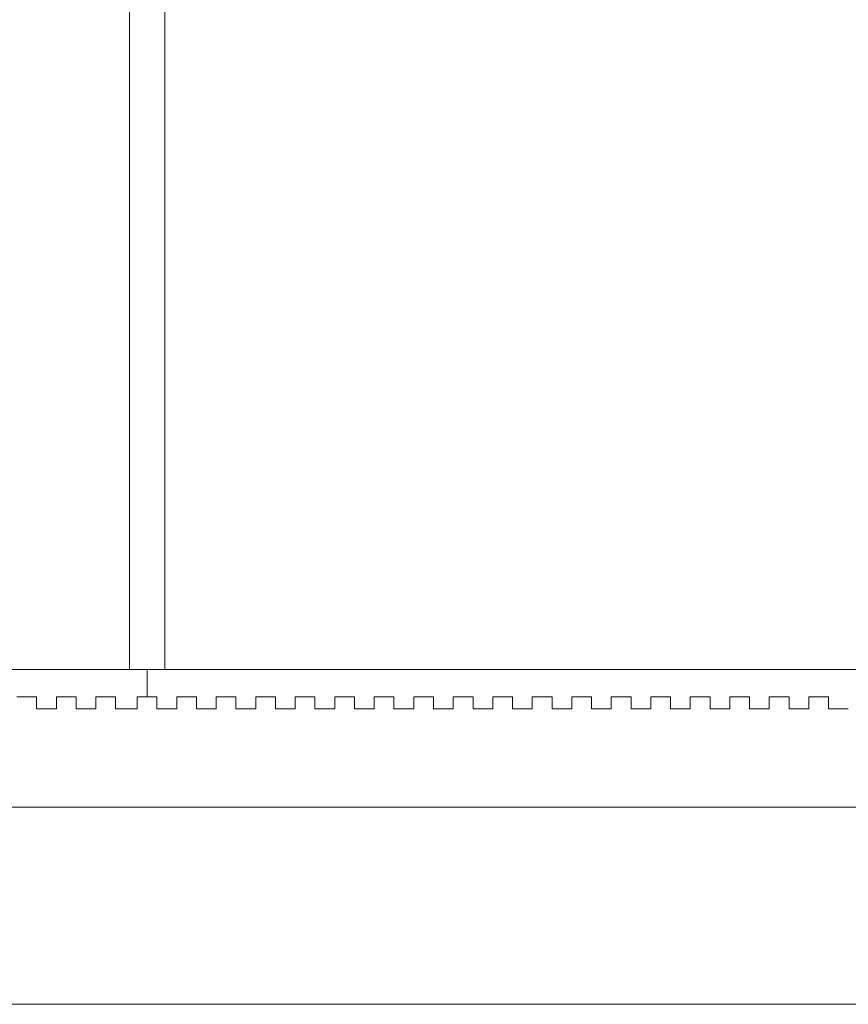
# Model space of a CAD drawing. Header units: millimetres. Extents: x -13921 to -12971, y -5231 to -4681.
# Tile 9 of 16: x -13479 to -13268, y -5231 to -4981. Entities that reach past the tile are written whole.
import ezdxf

# ---------------------------------------------------------------- set-up
doc = ezdxf.new("R2010")
doc.units = ezdxf.units.MM
doc.header["$MEASUREMENT"] = 0
doc.layers.add('Default', color=7, linetype='Continuous', lineweight=18, true_color=0x000000)

msp = doc.modelspace()

# ---------------------------------------------------------------- linework, layer by layer
at = {"layer": 'Default'}
for points, weights, knots in [([(-13246.19, -4766.36, 23.11), (-13056.19, -4766.36, 23.11), (-13056.19, -4956.36, 23.11), (-13056.19, -5146.36, 23.11), (-13246.19, -5146.36, 23.11), (-13446.19, -5146.36, 23.11), (-13646.19, -5146.36, 23.11), (-13836.19, -5146.36, 23.11), (-13836.19, -4956.36, 23.11), (-13836.19, -4766.36, 23.11), (-13646.19, -4766.36, 23.11), (-13446.19, -4766.36, 23.11), (-13246.19, -4766.36, 23.11)], [1, 0.707106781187, 1, 0.707106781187, 1, 1, 1, 0.707106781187, 1, 0.707106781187, 1, 1, 1], [-2056.637061, -2056.637061, -2056.637061, -1742.477796, -1742.477796, -1428.318531, -1428.318531, -1028.318531, -1028.318531, -714.159265, -714.159265, -400, -400, 0, 0, 0]), ([(-13246.19, -4766.36, 398.12), (-13056.19, -4766.36, 398.12), (-13056.19, -4956.36, 398.12), (-13056.19, -5146.36, 398.12), (-13246.19, -5146.36, 398.12), (-13446.19, -5146.36, 398.12), (-13646.19, -5146.36, 398.12), (-13836.19, -5146.36, 398.12), (-13836.19, -4956.36, 398.12), (-13836.19, -4766.36, 398.12), (-13646.19, -4766.36, 398.12), (-13446.19, -4766.36, 398.12), (-13246.19, -4766.36, 398.12)], [1, 0.707106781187, 1, 0.707106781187, 1, 1, 1, 0.707106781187, 1, 0.707106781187, 1, 1, 1], [-2056.637061, -2056.637061, -2056.637061, -1742.477796, -1742.477796, -1428.318531, -1428.318531, -1028.318531, -1028.318531, -714.159265, -714.159265, -400, -400, 0, 0, 0]), ([(-13246.19, -4766.36, 210.61), (-13446.19, -4766.36, 210.61), (-13646.19, -4766.36, 210.61), (-13836.19, -4766.36, 210.61), (-13836.19, -4956.36, 210.61), (-13836.19, -5146.36, 210.61), (-13646.19, -5146.36, 210.61), (-13446.19, -5146.36, 210.61), (-13246.19, -5146.36, 210.61), (-13056.19, -5146.36, 210.61), (-13056.19, -4956.36, 210.61), (-13056.19, -4766.36, 210.61), (-13246.19, -4766.36, 210.61)], [1, 1, 1, 0.707106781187, 1, 0.707106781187, 1, 1, 1, 0.707106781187, 1, 0.707106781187, 1], [0, 0, 0, 400, 400, 714.159265, 714.159265, 1028.318531, 1028.318531, 1428.318531, 1428.318531, 1742.477796, 1742.477796, 2056.637061, 2056.637061, 2056.637061])]:
    msp.add_rational_spline(points, weights, degree=2, knots=knots, dxfattribs=at)
for points in [[(-13450.71, -5146.36, 391.8), (-13450.71, -4956.36, 391.8), (-13450.71, -4766.35, 391.8)], [(-13450.71, -5146.36, 28.17), (-13450.71, -4956.36, 28.17), (-13450.71, -4766.35, 28.17)], [(-13441.71, -4766.35, 391.8), (-13441.71, -4956.36, 391.8), (-13441.71, -5146.36, 391.8)], [(-13441.71, -4766.35, 28.17), (-13441.71, -4956.36, 28.17), (-13441.71, -5146.36, 28.17)], [(-13246.21, -5146.35, 392.21), (-13446.21, -5146.35, 392.21), (-13646.21, -5146.35, 392.21)], [(-13246.21, -5146.36, 398.21), (-13446.21, -5146.36, 398.21), (-13646.21, -5146.36, 398.21)], [(-13646.19, -5146.36, 13.17), (-13446.19, -5146.36, 13.17), (-13246.19, -5146.36, 13.17)], [(-13646.19, -5146.36, 28.17), (-13446.19, -5146.36, 28.17), (-13246.19, -5146.36, 28.17)], [(-13450.71, -5146.36, 391.8), (-13450.71, -5146.36, 209.98), (-13450.71, -5146.36, 28.17)], [(-13441.71, -5146.36, 391.8), (-13446.21, -5146.36, 391.8), (-13450.71, -5146.36, 391.8)], [(-13441.71, -5146.36, 28.17), (-13446.21, -5146.36, 28.17), (-13450.71, -5146.36, 28.17)], [(-13446.19, -5153.36, 23.11), (-13446.19, -5149.86, 23.11), (-13446.19, -5146.36, 23.11)], [(-13446.19, -5153.36, 398.12), (-13446.19, -5149.86, 398.12), (-13446.19, -5146.36, 398.12)], [(-13441.71, -5146.36, 391.8), (-13441.71, -5146.36, 209.98), (-13441.71, -5146.36, 28.17)], [(-13479.27, -5153.36, 23.11), (-13476.77, -5153.36, 23.11), (-13474.27, -5153.36, 23.11)], [(-13479.27, -5153.36, 398.12), (-13476.77, -5153.36, 398.12), (-13474.27, -5153.36, 398.12)], [(-13474.27, -5153.36, 217.75), (-13476.77, -5153.36, 217.75), (-13479.27, -5153.36, 217.75)], [(-13476.77, -5153.36, 23.11), (-13476.77, -5153.36, 210.61), (-13476.77, -5153.36, 398.12)], [(-13474.27, -5153.36, 23.11), (-13474.27, -5154.86, 23.11), (-13474.27, -5156.36, 23.11)], [(-13474.27, -5153.36, 398.12), (-13474.27, -5154.86, 398.12), (-13474.27, -5156.36, 398.12)], [(-13474.27, -5153.36, 23.11), (-13474.27, -5153.36, 210.61), (-13474.27, -5153.36, 398.12)], [(-13474.27, -5156.36, 217.75), (-13474.27, -5154.86, 217.75), (-13474.27, -5153.36, 217.75)], [(-13469.24, -5153.36, 23.11), (-13466.74, -5153.36, 23.11), (-13464.24, -5153.36, 23.11)], [(-13469.24, -5156.36, 23.11), (-13469.24, -5154.86, 23.11), (-13469.24, -5153.36, 23.11)], [(-13469.24, -5153.36, 398.12), (-13466.74, -5153.36, 398.12), (-13464.24, -5153.36, 398.12)], [(-13469.24, -5156.36, 398.12), (-13469.24, -5154.86, 398.12), (-13469.24, -5153.36, 398.12)], [(-13469.24, -5153.36, 23.11), (-13469.24, -5153.36, 210.61), (-13469.24, -5153.36, 398.12)], [(-13464.24, -5153.36, 217.75), (-13466.74, -5153.36, 217.75), (-13469.24, -5153.36, 217.75)], [(-13469.24, -5153.36, 217.75), (-13469.24, -5154.86, 217.75), (-13469.24, -5156.36, 217.75)], [(-13466.74, -5153.36, 23.11), (-13466.74, -5153.36, 210.61), (-13466.74, -5153.36, 398.12)], [(-13464.24, -5153.36, 23.11), (-13464.24, -5154.86, 23.11), (-13464.24, -5156.36, 23.11)], [(-13464.24, -5153.36, 398.12), (-13464.24, -5154.86, 398.12), (-13464.24, -5156.36, 398.12)], [(-13464.24, -5153.36, 23.11), (-13464.24, -5153.36, 210.61), (-13464.24, -5153.36, 398.12)], [(-13464.24, -5156.36, 217.75), (-13464.24, -5154.86, 217.75), (-13464.24, -5153.36, 217.75)], [(-13459.21, -5153.36, 23.11), (-13456.71, -5153.36, 23.11), (-13454.21, -5153.36, 23.11)], [(-13459.21, -5156.36, 23.11), (-13459.21, -5154.86, 23.11), (-13459.21, -5153.36, 23.11)], [(-13459.21, -5153.36, 398.12), (-13456.71, -5153.36, 398.12), (-13454.21, -5153.36, 398.12)], [(-13459.21, -5156.36, 398.12), (-13459.21, -5154.86, 398.12), (-13459.21, -5153.36, 398.12)], [(-13459.21, -5153.36, 23.11), (-13459.21, -5153.36, 210.61), (-13459.21, -5153.36, 398.12)], [(-13454.21, -5153.36, 217.75), (-13456.71, -5153.36, 217.75), (-13459.21, -5153.36, 217.75)], [(-13459.21, -5153.36, 217.75), (-13459.21, -5154.86, 217.75), (-13459.21, -5156.36, 217.75)], [(-13456.71, -5153.36, 23.11), (-13456.71, -5153.36, 210.61), (-13456.71, -5153.36, 398.12)], [(-13454.21, -5153.36, 23.11), (-13454.21, -5154.86, 23.11), (-13454.21, -5156.36, 23.11)], [(-13454.21, -5153.36, 398.12), (-13454.21, -5154.86, 398.12), (-13454.21, -5156.36, 398.12)], [(-13454.21, -5153.36, 23.11), (-13454.21, -5153.36, 210.61), (-13454.21, -5153.36, 398.12)], [(-13454.21, -5156.36, 217.75), (-13454.21, -5154.86, 217.75), (-13454.21, -5153.36, 217.75)], [(-13448.69, -5153.36, 23.11), (-13446.19, -5153.36, 23.11), (-13443.69, -5153.36, 23.11)], [(-13448.69, -5156.36, 23.11), (-13448.69, -5154.86, 23.11), (-13448.69, -5153.36, 23.11)], [(-13448.69, -5153.36, 398.12), (-13446.19, -5153.36, 398.12), (-13443.69, -5153.36, 398.12)], [(-13448.69, -5156.36, 398.12), (-13448.69, -5154.86, 398.12), (-13448.69, -5153.36, 398.12)], [(-13448.69, -5153.36, 23.11), (-13448.69, -5153.36, 210.61), (-13448.69, -5153.36, 398.12)], [(-13448.69, -5153.36, 217.75), (-13448.69, -5154.86, 217.75), (-13448.69, -5156.36, 217.75)], [(-13443.69, -5153.36, 217.75), (-13446.19, -5153.36, 217.75), (-13448.69, -5153.36, 217.75)], [(-13446.19, -5153.36, 23.11), (-13446.19, -5153.36, 210.61), (-13446.19, -5153.36, 398.12)], [(-13443.69, -5153.36, 23.11), (-13443.69, -5154.86, 23.11), (-13443.69, -5156.36, 23.11)], [(-13443.69, -5153.36, 398.12), (-13443.69, -5154.86, 398.12), (-13443.69, -5156.36, 398.12)], [(-13443.69, -5153.36, 23.11), (-13443.69, -5153.36, 210.61), (-13443.69, -5153.36, 398.12)], [(-13443.69, -5156.36, 217.75), (-13443.69, -5154.86, 217.75), (-13443.69, -5153.36, 217.75)], [(-13438.66, -5153.36, 23.11), (-13436.16, -5153.36, 23.11), (-13433.66, -5153.36, 23.11)], [(-13438.66, -5156.36, 23.11), (-13438.66, -5154.86, 23.11), (-13438.66, -5153.36, 23.11)], [(-13438.66, -5153.36, 398.12), (-13436.16, -5153.36, 398.12), (-13433.66, -5153.36, 398.12)], [(-13438.66, -5156.36, 398.12), (-13438.66, -5154.86, 398.12), (-13438.66, -5153.36, 398.12)], [(-13438.66, -5153.36, 23.11), (-13438.66, -5153.36, 210.61), (-13438.66, -5153.36, 398.12)], [(-13433.66, -5153.36, 217.75), (-13436.16, -5153.36, 217.75), (-13438.66, -5153.36, 217.75)], [(-13438.66, -5153.36, 217.75), (-13438.66, -5154.86, 217.75), (-13438.66, -5156.36, 217.75)], [(-13436.16, -5153.36, 23.11), (-13436.16, -5153.36, 210.61), (-13436.16, -5153.36, 398.12)], [(-13433.66, -5153.36, 23.11), (-13433.66, -5154.86, 23.11), (-13433.66, -5156.36, 23.11)], [(-13433.66, -5153.36, 398.12), (-13433.66, -5154.86, 398.12), (-13433.66, -5156.36, 398.12)], [(-13433.66, -5153.36, 23.11), (-13433.66, -5153.36, 210.61), (-13433.66, -5153.36, 398.12)], [(-13433.66, -5156.36, 217.75), (-13433.66, -5154.86, 217.75), (-13433.66, -5153.36, 217.75)], [(-13428.63, -5153.36, 23.11), (-13426.13, -5153.36, 23.11), (-13423.63, -5153.36, 23.11)], [(-13428.63, -5156.36, 23.11), (-13428.63, -5154.86, 23.11), (-13428.63, -5153.36, 23.11)], [(-13428.63, -5153.36, 398.12), (-13426.13, -5153.36, 398.12), (-13423.63, -5153.36, 398.12)], [(-13428.63, -5156.36, 398.12), (-13428.63, -5154.86, 398.12), (-13428.63, -5153.36, 398.12)], [(-13428.63, -5153.36, 23.11), (-13428.63, -5153.36, 210.61), (-13428.63, -5153.36, 398.12)], [(-13423.63, -5153.36, 217.75), (-13426.13, -5153.36, 217.75), (-13428.63, -5153.36, 217.75)], [(-13428.63, -5153.36, 217.75), (-13428.63, -5154.86, 217.75), (-13428.63, -5156.36, 217.75)], [(-13426.13, -5153.36, 23.11), (-13426.13, -5153.36, 210.61), (-13426.13, -5153.36, 398.12)], [(-13423.63, -5153.36, 23.11), (-13423.63, -5154.86, 23.11), (-13423.63, -5156.36, 23.11)], [(-13423.63, -5153.36, 398.12), (-13423.63, -5154.86, 398.12), (-13423.63, -5156.36, 398.12)], [(-13423.63, -5153.36, 23.11), (-13423.63, -5153.36, 210.61), (-13423.63, -5153.36, 398.12)], [(-13423.63, -5156.36, 217.75), (-13423.63, -5154.86, 217.75), (-13423.63, -5153.36, 217.75)], [(-13418.6, -5153.36, 23.11), (-13416.1, -5153.36, 23.11), (-13413.6, -5153.36, 23.11)], [(-13418.6, -5156.36, 23.11), (-13418.6, -5154.86, 23.11), (-13418.6, -5153.36, 23.11)], [(-13418.6, -5153.36, 398.12), (-13416.1, -5153.36, 398.12), (-13413.6, -5153.36, 398.12)], [(-13418.6, -5156.36, 398.12), (-13418.6, -5154.86, 398.12), (-13418.6, -5153.36, 398.12)], [(-13418.6, -5153.36, 23.11), (-13418.6, -5153.36, 210.61), (-13418.6, -5153.36, 398.12)], [(-13413.6, -5153.36, 217.75), (-13416.1, -5153.36, 217.75), (-13418.6, -5153.36, 217.75)], [(-13418.6, -5153.36, 217.75), (-13418.6, -5154.86, 217.75), (-13418.6, -5156.36, 217.75)], [(-13416.1, -5153.36, 23.11), (-13416.1, -5153.36, 210.61), (-13416.1, -5153.36, 398.12)], [(-13413.6, -5153.36, 23.11), (-13413.6, -5154.86, 23.11), (-13413.6, -5156.36, 23.11)], [(-13413.6, -5153.36, 398.12), (-13413.6, -5154.86, 398.12), (-13413.6, -5156.36, 398.12)], [(-13413.6, -5153.36, 23.11), (-13413.6, -5153.36, 210.61), (-13413.6, -5153.36, 398.12)], [(-13413.6, -5156.36, 217.75), (-13413.6, -5154.86, 217.75), (-13413.6, -5153.36, 217.75)], [(-13408.57, -5153.36, 23.11), (-13406.07, -5153.36, 23.11), (-13403.57, -5153.36, 23.11)], [(-13408.57, -5156.36, 23.11), (-13408.57, -5154.86, 23.11), (-13408.57, -5153.36, 23.11)], [(-13408.57, -5153.36, 398.12), (-13406.07, -5153.36, 398.12), (-13403.57, -5153.36, 398.12)], [(-13408.57, -5156.36, 398.12), (-13408.57, -5154.86, 398.12), (-13408.57, -5153.36, 398.12)], [(-13408.57, -5153.36, 23.11), (-13408.57, -5153.36, 210.61), (-13408.57, -5153.36, 398.12)], [(-13403.57, -5153.36, 217.75), (-13406.07, -5153.36, 217.75), (-13408.57, -5153.36, 217.75)], [(-13408.57, -5153.36, 217.75), (-13408.57, -5154.86, 217.75), (-13408.57, -5156.36, 217.75)], [(-13406.07, -5153.36, 23.11), (-13406.07, -5153.36, 210.61), (-13406.07, -5153.36, 398.12)], [(-13403.57, -5153.36, 23.11), (-13403.57, -5154.86, 23.11), (-13403.57, -5156.36, 23.11)], [(-13403.57, -5153.36, 398.12), (-13403.57, -5154.86, 398.12), (-13403.57, -5156.36, 398.12)], [(-13403.57, -5153.36, 23.11), (-13403.57, -5153.36, 210.61), (-13403.57, -5153.36, 398.12)], [(-13403.57, -5156.36, 217.75), (-13403.57, -5154.86, 217.75), (-13403.57, -5153.36, 217.75)], [(-13398.54, -5153.36, 23.11), (-13396.04, -5153.36, 23.11), (-13393.54, -5153.36, 23.11)], [(-13398.54, -5156.36, 23.11), (-13398.54, -5154.86, 23.11), (-13398.54, -5153.36, 23.11)], [(-13398.54, -5153.36, 398.12), (-13396.04, -5153.36, 398.12), (-13393.54, -5153.36, 398.12)], [(-13398.54, -5156.36, 398.12), (-13398.54, -5154.86, 398.12), (-13398.54, -5153.36, 398.12)], [(-13398.54, -5153.36, 23.11), (-13398.54, -5153.36, 210.61), (-13398.54, -5153.36, 398.12)], [(-13393.54, -5153.36, 217.75), (-13396.04, -5153.36, 217.75), (-13398.54, -5153.36, 217.75)], [(-13398.54, -5153.36, 217.75), (-13398.54, -5154.86, 217.75), (-13398.54, -5156.36, 217.75)], [(-13396.04, -5153.36, 23.11), (-13396.04, -5153.36, 210.61), (-13396.04, -5153.36, 398.12)], [(-13393.54, -5153.36, 23.11), (-13393.54, -5154.86, 23.11), (-13393.54, -5156.36, 23.11)], [(-13393.54, -5153.36, 398.12), (-13393.54, -5154.86, 398.12), (-13393.54, -5156.36, 398.12)], [(-13393.54, -5153.36, 23.11), (-13393.54, -5153.36, 210.61), (-13393.54, -5153.36, 398.12)], [(-13393.54, -5156.36, 217.75), (-13393.54, -5154.86, 217.75), (-13393.54, -5153.36, 217.75)], [(-13388.51, -5153.36, 23.11), (-13386.01, -5153.36, 23.11), (-13383.51, -5153.36, 23.11)], [(-13388.51, -5156.36, 23.11), (-13388.51, -5154.86, 23.11), (-13388.51, -5153.36, 23.11)], [(-13388.51, -5153.36, 398.12), (-13386.01, -5153.36, 398.12), (-13383.51, -5153.36, 398.12)], [(-13388.51, -5156.36, 398.12), (-13388.51, -5154.86, 398.12), (-13388.51, -5153.36, 398.12)], [(-13388.51, -5153.36, 23.11), (-13388.51, -5153.36, 210.61), (-13388.51, -5153.36, 398.12)], [(-13383.51, -5153.36, 217.75), (-13386.01, -5153.36, 217.75), (-13388.51, -5153.36, 217.75)], [(-13388.51, -5153.36, 217.75), (-13388.51, -5154.86, 217.75), (-13388.51, -5156.36, 217.75)], [(-13386.01, -5153.36, 23.11), (-13386.01, -5153.36, 210.61), (-13386.01, -5153.36, 398.12)], [(-13383.51, -5153.36, 23.11), (-13383.51, -5154.86, 23.11), (-13383.51, -5156.36, 23.11)], [(-13383.51, -5153.36, 398.12), (-13383.51, -5154.86, 398.12), (-13383.51, -5156.36, 398.12)], [(-13383.51, -5153.36, 23.11), (-13383.51, -5153.36, 210.61), (-13383.51, -5153.36, 398.12)], [(-13383.51, -5156.36, 217.75), (-13383.51, -5154.86, 217.75), (-13383.51, -5153.36, 217.75)], [(-13378.48, -5153.36, 23.11), (-13375.98, -5153.36, 23.11), (-13373.48, -5153.36, 23.11)], [(-13378.48, -5156.36, 23.11), (-13378.48, -5154.86, 23.11), (-13378.48, -5153.36, 23.11)], [(-13378.48, -5153.36, 398.12), (-13375.98, -5153.36, 398.12), (-13373.48, -5153.36, 398.12)], [(-13378.48, -5156.36, 398.12), (-13378.48, -5154.86, 398.12), (-13378.48, -5153.36, 398.12)], [(-13378.48, -5153.36, 23.11), (-13378.48, -5153.36, 210.61), (-13378.48, -5153.36, 398.12)], [(-13373.48, -5153.36, 217.75), (-13375.98, -5153.36, 217.75), (-13378.48, -5153.36, 217.75)], [(-13378.48, -5153.36, 217.75), (-13378.48, -5154.86, 217.75), (-13378.48, -5156.36, 217.75)], [(-13375.98, -5153.36, 23.11), (-13375.98, -5153.36, 210.61), (-13375.98, -5153.36, 398.12)], [(-13373.48, -5153.36, 23.11), (-13373.48, -5154.86, 23.11), (-13373.48, -5156.36, 23.11)], [(-13373.48, -5153.36, 398.12), (-13373.48, -5154.86, 398.12), (-13373.48, -5156.36, 398.12)], [(-13373.48, -5153.36, 23.11), (-13373.48, -5153.36, 210.61), (-13373.48, -5153.36, 398.12)], [(-13373.48, -5156.36, 217.75), (-13373.48, -5154.86, 217.75), (-13373.48, -5153.36, 217.75)], [(-13368.45, -5153.36, 23.11), (-13365.95, -5153.36, 23.11), (-13363.45, -5153.36, 23.11)], [(-13368.45, -5156.36, 23.11), (-13368.45, -5154.86, 23.11), (-13368.45, -5153.36, 23.11)], [(-13368.45, -5153.36, 398.12), (-13365.95, -5153.36, 398.12), (-13363.45, -5153.36, 398.12)], [(-13368.45, -5156.36, 398.12), (-13368.45, -5154.86, 398.12), (-13368.45, -5153.36, 398.12)], [(-13368.45, -5153.36, 23.11), (-13368.45, -5153.36, 210.61), (-13368.45, -5153.36, 398.12)], [(-13363.45, -5153.36, 217.75), (-13365.95, -5153.36, 217.75), (-13368.45, -5153.36, 217.75)], [(-13368.45, -5153.36, 217.75), (-13368.45, -5154.86, 217.75), (-13368.45, -5156.36, 217.75)], [(-13365.95, -5153.36, 23.11), (-13365.95, -5153.36, 210.61), (-13365.95, -5153.36, 398.12)], [(-13363.45, -5153.36, 23.11), (-13363.45, -5154.86, 23.11), (-13363.45, -5156.36, 23.11)], [(-13363.45, -5153.36, 398.12), (-13363.45, -5154.86, 398.12), (-13363.45, -5156.36, 398.12)], [(-13363.45, -5153.36, 23.11), (-13363.45, -5153.36, 210.61), (-13363.45, -5153.36, 398.12)], [(-13363.45, -5156.36, 217.75), (-13363.45, -5154.86, 217.75), (-13363.45, -5153.36, 217.75)], [(-13358.42, -5153.36, 23.11), (-13355.92, -5153.36, 23.11), (-13353.42, -5153.36, 23.11)], [(-13358.42, -5156.36, 23.11), (-13358.42, -5154.86, 23.11), (-13358.42, -5153.36, 23.11)], [(-13358.42, -5153.36, 398.12), (-13355.92, -5153.36, 398.12), (-13353.42, -5153.36, 398.12)], [(-13358.42, -5156.36, 398.12), (-13358.42, -5154.86, 398.12), (-13358.42, -5153.36, 398.12)], [(-13358.42, -5153.36, 23.11), (-13358.42, -5153.36, 210.61), (-13358.42, -5153.36, 398.12)], [(-13353.42, -5153.36, 217.75), (-13355.92, -5153.36, 217.75), (-13358.42, -5153.36, 217.75)], [(-13358.42, -5153.36, 217.75), (-13358.42, -5154.86, 217.75), (-13358.42, -5156.36, 217.75)], [(-13355.92, -5153.36, 23.11), (-13355.92, -5153.36, 210.61), (-13355.92, -5153.36, 398.12)], [(-13353.42, -5153.36, 23.11), (-13353.42, -5154.86, 23.11), (-13353.42, -5156.36, 23.11)], [(-13353.42, -5153.36, 398.12), (-13353.42, -5154.86, 398.12), (-13353.42, -5156.36, 398.12)], [(-13353.42, -5153.36, 23.11), (-13353.42, -5153.36, 210.61), (-13353.42, -5153.36, 398.12)], [(-13353.42, -5156.36, 217.75), (-13353.42, -5154.86, 217.75), (-13353.42, -5153.36, 217.75)], [(-13348.39, -5153.36, 23.11), (-13345.89, -5153.36, 23.11), (-13343.39, -5153.36, 23.11)], [(-13348.39, -5156.36, 23.11), (-13348.39, -5154.86, 23.11), (-13348.39, -5153.36, 23.11)], [(-13348.39, -5153.36, 398.12), (-13345.89, -5153.36, 398.12), (-13343.39, -5153.36, 398.12)], [(-13348.39, -5156.36, 398.12), (-13348.39, -5154.86, 398.12), (-13348.39, -5153.36, 398.12)], [(-13348.39, -5153.36, 23.11), (-13348.39, -5153.36, 210.61), (-13348.39, -5153.36, 398.12)], [(-13343.39, -5153.36, 217.75), (-13345.89, -5153.36, 217.75), (-13348.39, -5153.36, 217.75)], [(-13348.39, -5153.36, 217.75), (-13348.39, -5154.86, 217.75), (-13348.39, -5156.36, 217.75)], [(-13345.89, -5153.36, 23.11), (-13345.89, -5153.36, 210.61), (-13345.89, -5153.36, 398.12)], [(-13343.39, -5153.36, 23.11), (-13343.39, -5154.86, 23.11), (-13343.39, -5156.36, 23.11)], [(-13343.39, -5153.36, 398.12), (-13343.39, -5154.86, 398.12), (-13343.39, -5156.36, 398.12)], [(-13343.39, -5153.36, 23.11), (-13343.39, -5153.36, 210.61), (-13343.39, -5153.36, 398.12)], [(-13343.39, -5156.36, 217.75), (-13343.39, -5154.86, 217.75), (-13343.39, -5153.36, 217.75)], [(-13338.36, -5153.36, 23.11), (-13335.86, -5153.36, 23.11), (-13333.36, -5153.36, 23.11)], [(-13338.36, -5156.36, 23.11), (-13338.36, -5154.86, 23.11), (-13338.36, -5153.36, 23.11)], [(-13338.36, -5153.36, 398.12), (-13335.86, -5153.36, 398.12), (-13333.36, -5153.36, 398.12)], [(-13338.36, -5156.36, 398.12), (-13338.36, -5154.86, 398.12), (-13338.36, -5153.36, 398.12)], [(-13338.36, -5153.36, 23.11), (-13338.36, -5153.36, 210.61), (-13338.36, -5153.36, 398.12)], [(-13333.36, -5153.36, 217.75), (-13335.86, -5153.36, 217.75), (-13338.36, -5153.36, 217.75)], [(-13338.36, -5153.36, 217.75), (-13338.36, -5154.86, 217.75), (-13338.36, -5156.36, 217.75)], [(-13335.86, -5153.36, 23.11), (-13335.86, -5153.36, 210.61), (-13335.86, -5153.36, 398.12)], [(-13333.36, -5153.36, 23.11), (-13333.36, -5154.86, 23.11), (-13333.36, -5156.36, 23.11)], [(-13333.36, -5153.36, 398.12), (-13333.36, -5154.86, 398.12), (-13333.36, -5156.36, 398.12)], [(-13333.36, -5153.36, 23.11), (-13333.36, -5153.36, 210.61), (-13333.36, -5153.36, 398.12)], [(-13333.36, -5156.36, 217.75), (-13333.36, -5154.86, 217.75), (-13333.36, -5153.36, 217.75)], [(-13328.33, -5153.36, 23.11), (-13325.83, -5153.36, 23.11), (-13323.33, -5153.36, 23.11)], [(-13328.33, -5156.36, 23.11), (-13328.33, -5154.86, 23.11), (-13328.33, -5153.36, 23.11)], [(-13328.33, -5153.36, 398.12), (-13325.83, -5153.36, 398.12), (-13323.33, -5153.36, 398.12)], [(-13328.33, -5156.36, 398.12), (-13328.33, -5154.86, 398.12), (-13328.33, -5153.36, 398.12)], [(-13328.33, -5153.36, 23.11), (-13328.33, -5153.36, 210.61), (-13328.33, -5153.36, 398.12)], [(-13323.33, -5153.36, 217.75), (-13325.83, -5153.36, 217.75), (-13328.33, -5153.36, 217.75)], [(-13328.33, -5153.36, 217.75), (-13328.33, -5154.86, 217.75), (-13328.33, -5156.36, 217.75)], [(-13325.83, -5153.36, 23.11), (-13325.83, -5153.36, 210.61), (-13325.83, -5153.36, 398.12)], [(-13323.33, -5153.36, 23.11), (-13323.33, -5154.86, 23.11), (-13323.33, -5156.36, 23.11)], [(-13323.33, -5153.36, 398.12), (-13323.33, -5154.86, 398.12), (-13323.33, -5156.36, 398.12)], [(-13323.33, -5153.36, 23.11), (-13323.33, -5153.36, 210.61), (-13323.33, -5153.36, 398.12)], [(-13323.33, -5156.36, 217.75), (-13323.33, -5154.86, 217.75), (-13323.33, -5153.36, 217.75)], [(-13318.3, -5153.36, 23.11), (-13315.8, -5153.36, 23.11), (-13313.3, -5153.36, 23.11)], [(-13318.3, -5156.36, 23.11), (-13318.3, -5154.86, 23.11), (-13318.3, -5153.36, 23.11)], [(-13318.3, -5153.36, 398.12), (-13315.8, -5153.36, 398.12), (-13313.3, -5153.36, 398.12)], [(-13318.3, -5156.36, 398.12), (-13318.3, -5154.86, 398.12), (-13318.3, -5153.36, 398.12)], [(-13318.3, -5153.36, 23.11), (-13318.3, -5153.36, 210.61), (-13318.3, -5153.36, 398.12)], [(-13313.3, -5153.36, 217.75), (-13315.8, -5153.36, 217.75), (-13318.3, -5153.36, 217.75)], [(-13318.3, -5153.36, 217.75), (-13318.3, -5154.86, 217.75), (-13318.3, -5156.36, 217.75)], [(-13315.8, -5153.36, 23.11), (-13315.8, -5153.36, 210.61), (-13315.8, -5153.36, 398.12)], [(-13313.3, -5153.36, 23.11), (-13313.3, -5154.86, 23.11), (-13313.3, -5156.36, 23.11)], [(-13313.3, -5153.36, 398.12), (-13313.3, -5154.86, 398.12), (-13313.3, -5156.36, 398.12)], [(-13313.3, -5153.36, 23.11), (-13313.3, -5153.36, 210.61), (-13313.3, -5153.36, 398.12)], [(-13313.3, -5156.36, 217.75), (-13313.3, -5154.86, 217.75), (-13313.3, -5153.36, 217.75)], [(-13308.27, -5153.36, 23.11), (-13305.77, -5153.36, 23.11), (-13303.27, -5153.36, 23.11)], [(-13308.27, -5156.36, 23.11), (-13308.27, -5154.86, 23.11), (-13308.27, -5153.36, 23.11)], [(-13308.27, -5153.36, 398.12), (-13305.77, -5153.36, 398.12), (-13303.27, -5153.36, 398.12)], [(-13308.27, -5156.36, 398.12), (-13308.27, -5154.86, 398.12), (-13308.27, -5153.36, 398.12)], [(-13308.27, -5153.36, 23.11), (-13308.27, -5153.36, 210.61), (-13308.27, -5153.36, 398.12)], [(-13303.27, -5153.36, 217.75), (-13305.77, -5153.36, 217.75), (-13308.27, -5153.36, 217.75)], [(-13308.27, -5153.36, 217.75), (-13308.27, -5154.86, 217.75), (-13308.27, -5156.36, 217.75)], [(-13305.77, -5153.36, 23.11), (-13305.77, -5153.36, 210.61), (-13305.77, -5153.36, 398.12)], [(-13303.27, -5153.36, 23.11), (-13303.27, -5154.86, 23.11), (-13303.27, -5156.36, 23.11)], [(-13303.27, -5153.36, 398.12), (-13303.27, -5154.86, 398.12), (-13303.27, -5156.36, 398.12)], [(-13303.27, -5153.36, 23.11), (-13303.27, -5153.36, 210.61), (-13303.27, -5153.36, 398.12)], [(-13303.27, -5156.36, 217.75), (-13303.27, -5154.86, 217.75), (-13303.27, -5153.36, 217.75)], [(-13298.24, -5153.36, 23.11), (-13295.74, -5153.36, 23.11), (-13293.24, -5153.36, 23.11)], [(-13298.24, -5156.36, 23.11), (-13298.24, -5154.86, 23.11), (-13298.24, -5153.36, 23.11)], [(-13298.24, -5153.36, 398.12), (-13295.74, -5153.36, 398.12), (-13293.24, -5153.36, 398.12)], [(-13298.24, -5156.36, 398.12), (-13298.24, -5154.86, 398.12), (-13298.24, -5153.36, 398.12)], [(-13298.24, -5153.36, 23.11), (-13298.24, -5153.36, 210.61), (-13298.24, -5153.36, 398.12)], [(-13293.24, -5153.36, 217.75), (-13295.74, -5153.36, 217.75), (-13298.24, -5153.36, 217.75)], [(-13298.24, -5153.36, 217.75), (-13298.24, -5154.86, 217.75), (-13298.24, -5156.36, 217.75)], [(-13295.74, -5153.36, 23.11), (-13295.74, -5153.36, 210.61), (-13295.74, -5153.36, 398.12)], [(-13293.24, -5153.36, 23.11), (-13293.24, -5154.86, 23.11), (-13293.24, -5156.36, 23.11)], [(-13293.24, -5153.36, 398.12), (-13293.24, -5154.86, 398.12), (-13293.24, -5156.36, 398.12)], [(-13293.24, -5153.36, 23.11), (-13293.24, -5153.36, 210.61), (-13293.24, -5153.36, 398.12)], [(-13293.24, -5156.36, 217.75), (-13293.24, -5154.86, 217.75), (-13293.24, -5153.36, 217.75)], [(-13288.21, -5153.36, 23.11), (-13285.71, -5153.36, 23.11), (-13283.21, -5153.36, 23.11)], [(-13288.21, -5156.36, 23.11), (-13288.21, -5154.86, 23.11), (-13288.21, -5153.36, 23.11)], [(-13288.21, -5153.36, 398.12), (-13285.71, -5153.36, 398.12), (-13283.21, -5153.36, 398.12)], [(-13288.21, -5156.36, 398.12), (-13288.21, -5154.86, 398.12), (-13288.21, -5153.36, 398.12)], [(-13288.21, -5153.36, 23.11), (-13288.21, -5153.36, 210.61), (-13288.21, -5153.36, 398.12)], [(-13283.21, -5153.36, 217.75), (-13285.71, -5153.36, 217.75), (-13288.21, -5153.36, 217.75)], [(-13288.21, -5153.36, 217.75), (-13288.21, -5154.86, 217.75), (-13288.21, -5156.36, 217.75)], [(-13285.71, -5153.36, 23.11), (-13285.71, -5153.36, 210.61), (-13285.71, -5153.36, 398.12)], [(-13283.21, -5153.36, 23.11), (-13283.21, -5154.86, 23.11), (-13283.21, -5156.36, 23.11)], [(-13283.21, -5153.36, 398.12), (-13283.21, -5154.86, 398.12), (-13283.21, -5156.36, 398.12)], [(-13283.21, -5153.36, 23.11), (-13283.21, -5153.36, 210.61), (-13283.21, -5153.36, 398.12)], [(-13283.21, -5156.36, 217.75), (-13283.21, -5154.86, 217.75), (-13283.21, -5153.36, 217.75)], [(-13278.18, -5153.36, 23.11), (-13275.68, -5153.36, 23.11), (-13273.18, -5153.36, 23.11)], [(-13278.18, -5156.36, 23.11), (-13278.18, -5154.86, 23.11), (-13278.18, -5153.36, 23.11)], [(-13278.18, -5153.36, 398.12), (-13275.68, -5153.36, 398.12), (-13273.18, -5153.36, 398.12)], [(-13278.18, -5156.36, 398.12), (-13278.18, -5154.86, 398.12), (-13278.18, -5153.36, 398.12)], [(-13278.18, -5153.36, 23.11), (-13278.18, -5153.36, 210.61), (-13278.18, -5153.36, 398.12)], [(-13273.18, -5153.36, 217.75), (-13275.68, -5153.36, 217.75), (-13278.18, -5153.36, 217.75)], [(-13278.18, -5153.36, 217.75), (-13278.18, -5154.86, 217.75), (-13278.18, -5156.36, 217.75)], [(-13275.68, -5153.36, 23.11), (-13275.68, -5153.36, 210.61), (-13275.68, -5153.36, 398.12)], [(-13273.18, -5153.36, 23.11), (-13273.18, -5154.86, 23.11), (-13273.18, -5156.36, 23.11)], [(-13273.18, -5153.36, 398.12), (-13273.18, -5154.86, 398.12), (-13273.18, -5156.36, 398.12)], [(-13273.18, -5153.36, 23.11), (-13273.18, -5153.36, 210.61), (-13273.18, -5153.36, 398.12)], [(-13273.18, -5156.36, 217.75), (-13273.18, -5154.86, 217.75), (-13273.18, -5153.36, 217.75)], [(-13474.27, -5155.86, 23.11), (-13474.27, -5155.86, 210.61), (-13474.27, -5155.86, 398.12)], [(-13474.27, -5156.36, 23.11), (-13474.27, -5156.36, 210.61), (-13474.27, -5156.36, 398.12)], [(-13474.27, -5156.36, 23.11), (-13471.75, -5156.36, 23.11), (-13469.24, -5156.36, 23.11)], [(-13474.27, -5156.36, 398.12), (-13471.75, -5156.36, 398.12), (-13469.24, -5156.36, 398.12)], [(-13469.24, -5156.36, 210.61), (-13471.75, -5156.36, 210.61), (-13474.27, -5156.36, 210.61)], [(-13469.24, -5155.86, 23.11), (-13469.24, -5155.86, 210.61), (-13469.24, -5155.86, 398.12)], [(-13469.24, -5156.36, 398.12), (-13469.24, -5156.36, 210.61), (-13469.24, -5156.36, 23.11)], [(-13464.24, -5155.86, 23.11), (-13464.24, -5155.86, 210.61), (-13464.24, -5155.86, 398.12)], [(-13464.24, -5156.36, 23.11), (-13464.24, -5156.36, 210.61), (-13464.24, -5156.36, 398.12)], [(-13464.24, -5156.36, 23.11), (-13461.72, -5156.36, 23.11), (-13459.21, -5156.36, 23.11)], [(-13464.24, -5156.36, 398.12), (-13461.72, -5156.36, 398.12), (-13459.21, -5156.36, 398.12)], [(-13459.21, -5156.36, 210.61), (-13461.72, -5156.36, 210.61), (-13464.24, -5156.36, 210.61)], [(-13459.21, -5155.86, 23.11), (-13459.21, -5155.86, 210.61), (-13459.21, -5155.86, 398.12)], [(-13459.21, -5156.36, 398.12), (-13459.21, -5156.36, 210.61), (-13459.21, -5156.36, 23.11)], [(-13454.21, -5155.86, 23.11), (-13454.21, -5155.86, 210.61), (-13454.21, -5155.86, 398.12)], [(-13454.21, -5156.36, 23.11), (-13454.21, -5156.36, 210.61), (-13454.21, -5156.36, 398.12)], [(-13454.21, -5156.36, 23.11), (-13451.45, -5156.36, 23.11), (-13448.69, -5156.36, 23.11)], [(-13454.21, -5156.36, 398.12), (-13451.45, -5156.36, 398.12), (-13448.69, -5156.36, 398.12)], [(-13448.69, -5156.36, 210.61), (-13451.45, -5156.36, 210.61), (-13454.21, -5156.36, 210.61)], [(-13448.69, -5155.86, 23.11), (-13448.69, -5155.86, 210.61), (-13448.69, -5155.86, 398.12)], [(-13448.69, -5156.36, 398.12), (-13448.69, -5156.36, 210.61), (-13448.69, -5156.36, 23.11)], [(-13443.69, -5155.86, 23.11), (-13443.69, -5155.86, 210.61), (-13443.69, -5155.86, 398.12)], [(-13443.69, -5156.36, 23.11), (-13443.69, -5156.36, 210.61), (-13443.69, -5156.36, 398.12)], [(-13443.69, -5156.36, 23.11), (-13441.18, -5156.36, 23.11), (-13438.66, -5156.36, 23.11)], [(-13443.69, -5156.36, 398.12), (-13441.18, -5156.36, 398.12), (-13438.66, -5156.36, 398.12)], [(-13438.66, -5156.36, 210.61), (-13441.18, -5156.36, 210.61), (-13443.69, -5156.36, 210.61)], [(-13438.66, -5155.86, 23.11), (-13438.66, -5155.86, 210.61), (-13438.66, -5155.86, 398.12)], [(-13438.66, -5156.36, 398.12), (-13438.66, -5156.36, 210.61), (-13438.66, -5156.36, 23.11)], [(-13433.66, -5155.86, 23.11), (-13433.66, -5155.86, 210.61), (-13433.66, -5155.86, 398.12)], [(-13433.66, -5156.36, 23.11), (-13433.66, -5156.36, 210.61), (-13433.66, -5156.36, 398.12)], [(-13433.66, -5156.36, 23.11), (-13431.15, -5156.36, 23.11), (-13428.63, -5156.36, 23.11)], [(-13433.66, -5156.36, 398.12), (-13431.15, -5156.36, 398.12), (-13428.63, -5156.36, 398.12)], [(-13428.63, -5156.36, 210.61), (-13431.15, -5156.36, 210.61), (-13433.66, -5156.36, 210.61)], [(-13428.63, -5155.86, 23.11), (-13428.63, -5155.86, 210.61), (-13428.63, -5155.86, 398.12)], [(-13428.63, -5156.36, 398.12), (-13428.63, -5156.36, 210.61), (-13428.63, -5156.36, 23.11)], [(-13423.63, -5155.86, 23.11), (-13423.63, -5155.86, 210.61), (-13423.63, -5155.86, 398.12)], [(-13423.63, -5156.36, 23.11), (-13423.63, -5156.36, 210.61), (-13423.63, -5156.36, 398.12)], [(-13423.63, -5156.36, 23.11), (-13421.12, -5156.36, 23.11), (-13418.6, -5156.36, 23.11)], [(-13423.63, -5156.36, 398.12), (-13421.12, -5156.36, 398.12), (-13418.6, -5156.36, 398.12)], [(-13418.6, -5156.36, 210.61), (-13421.12, -5156.36, 210.61), (-13423.63, -5156.36, 210.61)], [(-13418.6, -5155.86, 23.11), (-13418.6, -5155.86, 210.61), (-13418.6, -5155.86, 398.12)], [(-13418.6, -5156.36, 398.12), (-13418.6, -5156.36, 210.61), (-13418.6, -5156.36, 23.11)], [(-13413.6, -5155.86, 23.11), (-13413.6, -5155.86, 210.61), (-13413.6, -5155.86, 398.12)], [(-13413.6, -5156.36, 23.11), (-13413.6, -5156.36, 210.61), (-13413.6, -5156.36, 398.12)], [(-13413.6, -5156.36, 23.11), (-13411.09, -5156.36, 23.11), (-13408.57, -5156.36, 23.11)], [(-13413.6, -5156.36, 398.12), (-13411.09, -5156.36, 398.12), (-13408.57, -5156.36, 398.12)], [(-13408.57, -5156.36, 210.61), (-13411.09, -5156.36, 210.61), (-13413.6, -5156.36, 210.61)], [(-13408.57, -5155.86, 23.11), (-13408.57, -5155.86, 210.61), (-13408.57, -5155.86, 398.12)], [(-13408.57, -5156.36, 398.12), (-13408.57, -5156.36, 210.61), (-13408.57, -5156.36, 23.11)], [(-13403.57, -5155.86, 23.11), (-13403.57, -5155.86, 210.61), (-13403.57, -5155.86, 398.12)], [(-13403.57, -5156.36, 23.11), (-13403.57, -5156.36, 210.61), (-13403.57, -5156.36, 398.12)], [(-13403.57, -5156.36, 23.11), (-13401.06, -5156.36, 23.11), (-13398.54, -5156.36, 23.11)], [(-13403.57, -5156.36, 398.12), (-13401.06, -5156.36, 398.12), (-13398.54, -5156.36, 398.12)], [(-13398.54, -5156.36, 210.61), (-13401.06, -5156.36, 210.61), (-13403.57, -5156.36, 210.61)], [(-13398.54, -5155.86, 23.11), (-13398.54, -5155.86, 210.61), (-13398.54, -5155.86, 398.12)], [(-13398.54, -5156.36, 398.12), (-13398.54, -5156.36, 210.61), (-13398.54, -5156.36, 23.11)], [(-13393.54, -5155.86, 23.11), (-13393.54, -5155.86, 210.61), (-13393.54, -5155.86, 398.12)], [(-13393.54, -5156.36, 23.11), (-13393.54, -5156.36, 210.61), (-13393.54, -5156.36, 398.12)], [(-13393.54, -5156.36, 23.11), (-13391.03, -5156.36, 23.11), (-13388.51, -5156.36, 23.11)], [(-13393.54, -5156.36, 398.12), (-13391.03, -5156.36, 398.12), (-13388.51, -5156.36, 398.12)], [(-13388.51, -5156.36, 210.61), (-13391.03, -5156.36, 210.61), (-13393.54, -5156.36, 210.61)], [(-13388.51, -5155.86, 23.11), (-13388.51, -5155.86, 210.61), (-13388.51, -5155.86, 398.12)], [(-13388.51, -5156.36, 398.12), (-13388.51, -5156.36, 210.61), (-13388.51, -5156.36, 23.11)], [(-13383.51, -5155.86, 23.11), (-13383.51, -5155.86, 210.61), (-13383.51, -5155.86, 398.12)], [(-13383.51, -5156.36, 23.11), (-13383.51, -5156.36, 210.61), (-13383.51, -5156.36, 398.12)], [(-13383.51, -5156.36, 23.11), (-13381, -5156.36, 23.11), (-13378.48, -5156.36, 23.11)], [(-13383.51, -5156.36, 398.12), (-13381, -5156.36, 398.12), (-13378.48, -5156.36, 398.12)], [(-13378.48, -5156.36, 210.61), (-13381, -5156.36, 210.61), (-13383.51, -5156.36, 210.61)], [(-13378.48, -5155.86, 23.11), (-13378.48, -5155.86, 210.61), (-13378.48, -5155.86, 398.12)], [(-13378.48, -5156.36, 398.12), (-13378.48, -5156.36, 210.61), (-13378.48, -5156.36, 23.11)], [(-13373.48, -5155.86, 23.11), (-13373.48, -5155.86, 210.61), (-13373.48, -5155.86, 398.12)], [(-13373.48, -5156.36, 23.11), (-13373.48, -5156.36, 210.61), (-13373.48, -5156.36, 398.12)], [(-13373.48, -5156.36, 23.11), (-13370.97, -5156.36, 23.11), (-13368.45, -5156.36, 23.11)], [(-13373.48, -5156.36, 398.12), (-13370.97, -5156.36, 398.12), (-13368.45, -5156.36, 398.12)], [(-13368.45, -5156.36, 210.61), (-13370.97, -5156.36, 210.61), (-13373.48, -5156.36, 210.61)], [(-13368.45, -5155.86, 23.11), (-13368.45, -5155.86, 210.61), (-13368.45, -5155.86, 398.12)], [(-13368.45, -5156.36, 398.12), (-13368.45, -5156.36, 210.61), (-13368.45, -5156.36, 23.11)], [(-13363.45, -5155.86, 23.11), (-13363.45, -5155.86, 210.61), (-13363.45, -5155.86, 398.12)], [(-13363.45, -5156.36, 23.11), (-13363.45, -5156.36, 210.61), (-13363.45, -5156.36, 398.12)], [(-13363.45, -5156.36, 23.11), (-13360.94, -5156.36, 23.11), (-13358.42, -5156.36, 23.11)], [(-13363.45, -5156.36, 398.12), (-13360.94, -5156.36, 398.12), (-13358.42, -5156.36, 398.12)], [(-13358.42, -5156.36, 210.61), (-13360.94, -5156.36, 210.61), (-13363.45, -5156.36, 210.61)], [(-13358.42, -5155.86, 23.11), (-13358.42, -5155.86, 210.61), (-13358.42, -5155.86, 398.12)], [(-13358.42, -5156.36, 398.12), (-13358.42, -5156.36, 210.61), (-13358.42, -5156.36, 23.11)], [(-13353.42, -5155.86, 23.11), (-13353.42, -5155.86, 210.61), (-13353.42, -5155.86, 398.12)], [(-13353.42, -5156.36, 23.11), (-13353.42, -5156.36, 210.61), (-13353.42, -5156.36, 398.12)], [(-13353.42, -5156.36, 23.11), (-13350.91, -5156.36, 23.11), (-13348.39, -5156.36, 23.11)], [(-13353.42, -5156.36, 398.12), (-13350.91, -5156.36, 398.12), (-13348.39, -5156.36, 398.12)], [(-13348.39, -5156.36, 210.61), (-13350.91, -5156.36, 210.61), (-13353.42, -5156.36, 210.61)], [(-13348.39, -5155.86, 23.11), (-13348.39, -5155.86, 210.61), (-13348.39, -5155.86, 398.12)], [(-13348.39, -5156.36, 398.12), (-13348.39, -5156.36, 210.61), (-13348.39, -5156.36, 23.11)], [(-13343.39, -5155.86, 23.11), (-13343.39, -5155.86, 210.61), (-13343.39, -5155.86, 398.12)], [(-13343.39, -5156.36, 23.11), (-13343.39, -5156.36, 210.61), (-13343.39, -5156.36, 398.12)], [(-13343.39, -5156.36, 23.11), (-13340.88, -5156.36, 23.11), (-13338.36, -5156.36, 23.11)], [(-13343.39, -5156.36, 398.12), (-13340.88, -5156.36, 398.12), (-13338.36, -5156.36, 398.12)], [(-13338.36, -5156.36, 210.61), (-13340.88, -5156.36, 210.61), (-13343.39, -5156.36, 210.61)], [(-13338.36, -5155.86, 23.11), (-13338.36, -5155.86, 210.61), (-13338.36, -5155.86, 398.12)], [(-13338.36, -5156.36, 398.12), (-13338.36, -5156.36, 210.61), (-13338.36, -5156.36, 23.11)], [(-13333.36, -5155.86, 23.11), (-13333.36, -5155.86, 210.61), (-13333.36, -5155.86, 398.12)], [(-13333.36, -5156.36, 23.11), (-13333.36, -5156.36, 210.61), (-13333.36, -5156.36, 398.12)], [(-13333.36, -5156.36, 23.11), (-13330.85, -5156.36, 23.11), (-13328.33, -5156.36, 23.11)], [(-13333.36, -5156.36, 398.12), (-13330.85, -5156.36, 398.12), (-13328.33, -5156.36, 398.12)], [(-13328.33, -5156.36, 210.61), (-13330.85, -5156.36, 210.61), (-13333.36, -5156.36, 210.61)], [(-13328.33, -5155.86, 23.11), (-13328.33, -5155.86, 210.61), (-13328.33, -5155.86, 398.12)], [(-13328.33, -5156.36, 398.12), (-13328.33, -5156.36, 210.61), (-13328.33, -5156.36, 23.11)], [(-13323.33, -5155.86, 23.11), (-13323.33, -5155.86, 210.61), (-13323.33, -5155.86, 398.12)], [(-13323.33, -5156.36, 23.11), (-13323.33, -5156.36, 210.61), (-13323.33, -5156.36, 398.12)], [(-13323.33, -5156.36, 23.11), (-13320.82, -5156.36, 23.11), (-13318.3, -5156.36, 23.11)], [(-13323.33, -5156.36, 398.12), (-13320.82, -5156.36, 398.12), (-13318.3, -5156.36, 398.12)], [(-13318.3, -5156.36, 210.61), (-13320.82, -5156.36, 210.61), (-13323.33, -5156.36, 210.61)], [(-13318.3, -5155.86, 23.11), (-13318.3, -5155.86, 210.61), (-13318.3, -5155.86, 398.12)], [(-13318.3, -5156.36, 398.12), (-13318.3, -5156.36, 210.61), (-13318.3, -5156.36, 23.11)], [(-13313.3, -5155.86, 23.11), (-13313.3, -5155.86, 210.61), (-13313.3, -5155.86, 398.12)], [(-13313.3, -5156.36, 23.11), (-13313.3, -5156.36, 210.61), (-13313.3, -5156.36, 398.12)], [(-13313.3, -5156.36, 23.11), (-13310.79, -5156.36, 23.11), (-13308.27, -5156.36, 23.11)], [(-13313.3, -5156.36, 398.12), (-13310.79, -5156.36, 398.12), (-13308.27, -5156.36, 398.12)], [(-13308.27, -5156.36, 210.61), (-13310.79, -5156.36, 210.61), (-13313.3, -5156.36, 210.61)], [(-13308.27, -5155.86, 23.11), (-13308.27, -5155.86, 210.61), (-13308.27, -5155.86, 398.12)], [(-13308.27, -5156.36, 398.12), (-13308.27, -5156.36, 210.61), (-13308.27, -5156.36, 23.11)], [(-13303.27, -5155.86, 23.11), (-13303.27, -5155.86, 210.61), (-13303.27, -5155.86, 398.12)], [(-13303.27, -5156.36, 23.11), (-13303.27, -5156.36, 210.61), (-13303.27, -5156.36, 398.12)], [(-13303.27, -5156.36, 23.11), (-13300.76, -5156.36, 23.11), (-13298.24, -5156.36, 23.11)], [(-13303.27, -5156.36, 398.12), (-13300.76, -5156.36, 398.12), (-13298.24, -5156.36, 398.12)], [(-13298.24, -5156.36, 210.61), (-13300.76, -5156.36, 210.61), (-13303.27, -5156.36, 210.61)], [(-13298.24, -5155.86, 23.11), (-13298.24, -5155.86, 210.61), (-13298.24, -5155.86, 398.12)], [(-13298.24, -5156.36, 398.12), (-13298.24, -5156.36, 210.61), (-13298.24, -5156.36, 23.11)], [(-13293.24, -5155.86, 23.11), (-13293.24, -5155.86, 210.61), (-13293.24, -5155.86, 398.12)], [(-13293.24, -5156.36, 23.11), (-13293.24, -5156.36, 210.61), (-13293.24, -5156.36, 398.12)], [(-13293.24, -5156.36, 23.11), (-13290.73, -5156.36, 23.11), (-13288.21, -5156.36, 23.11)], [(-13293.24, -5156.36, 398.12), (-13290.73, -5156.36, 398.12), (-13288.21, -5156.36, 398.12)], [(-13288.21, -5156.36, 210.61), (-13290.73, -5156.36, 210.61), (-13293.24, -5156.36, 210.61)], [(-13288.21, -5155.86, 23.11), (-13288.21, -5155.86, 210.61), (-13288.21, -5155.86, 398.12)], [(-13288.21, -5156.36, 398.12), (-13288.21, -5156.36, 210.61), (-13288.21, -5156.36, 23.11)], [(-13283.21, -5155.86, 23.11), (-13283.21, -5155.86, 210.61), (-13283.21, -5155.86, 398.12)], [(-13283.21, -5156.36, 23.11), (-13283.21, -5156.36, 210.61), (-13283.21, -5156.36, 398.12)], [(-13283.21, -5156.36, 23.11), (-13280.7, -5156.36, 23.11), (-13278.18, -5156.36, 23.11)], [(-13283.21, -5156.36, 398.12), (-13280.7, -5156.36, 398.12), (-13278.18, -5156.36, 398.12)], [(-13278.18, -5156.36, 210.61), (-13280.7, -5156.36, 210.61), (-13283.21, -5156.36, 210.61)], [(-13278.18, -5155.86, 23.11), (-13278.18, -5155.86, 210.61), (-13278.18, -5155.86, 398.12)], [(-13278.18, -5156.36, 398.12), (-13278.18, -5156.36, 210.61), (-13278.18, -5156.36, 23.11)], [(-13273.18, -5155.86, 23.11), (-13273.18, -5155.86, 210.61), (-13273.18, -5155.86, 398.12)], [(-13273.18, -5156.36, 23.11), (-13273.18, -5156.36, 210.61), (-13273.18, -5156.36, 398.12)], [(-13273.18, -5156.36, 23.11), (-13270.67, -5156.36, 23.11), (-13268.15, -5156.36, 23.11)], [(-13273.18, -5156.36, 398.12), (-13270.67, -5156.36, 398.12), (-13268.15, -5156.36, 398.12)], [(-13268.15, -5156.36, 210.61), (-13270.67, -5156.36, 210.61), (-13273.18, -5156.36, 210.61)], [(-13246.21, -5181.36, 398.21), (-13446.21, -5181.36, 398.21), (-13646.21, -5181.36, 398.21)], [(-13246.21, -5231.35, 411.21), (-13446.21, -5231.35, 411.21), (-13646.21, -5231.35, 411.21)], [(-13246.21, -5231.35, 417.21), (-13446.21, -5231.35, 417.21), (-13646.21, -5231.35, 417.21)]]:
    msp.add_open_spline(points, degree=2, dxfattribs=at)

doc.saveas('drawing.dxf')
